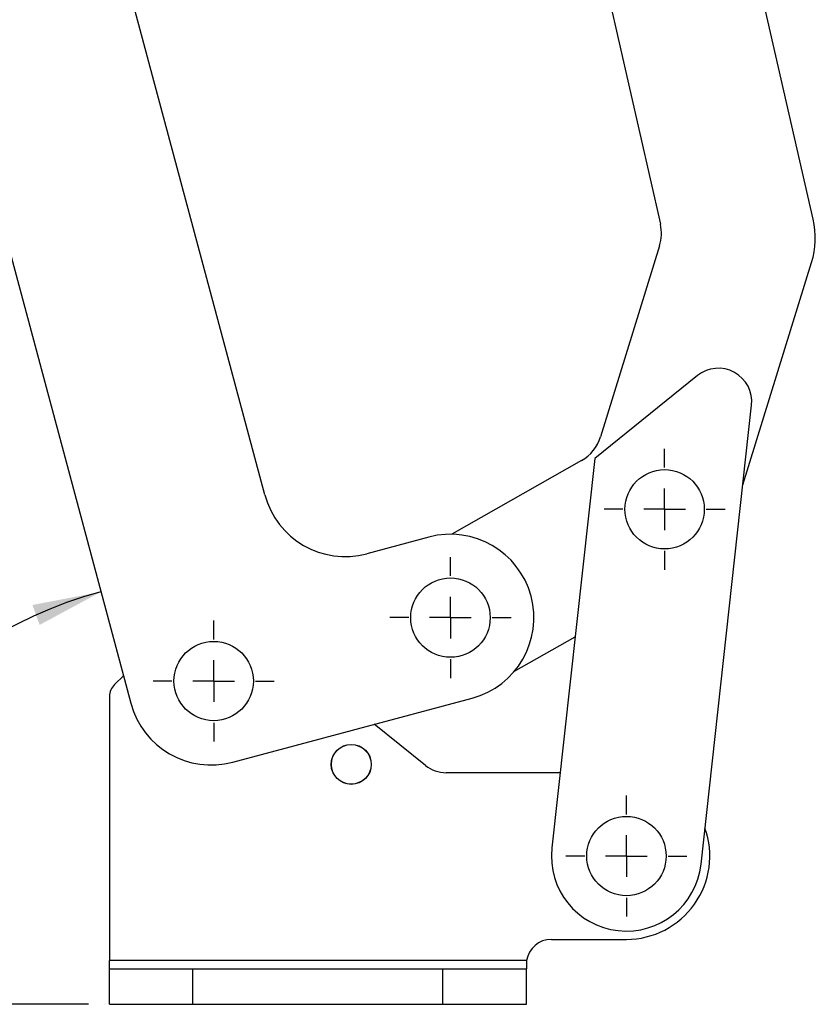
# Model space of a CAD drawing. Extents: x 48 to 629, y 23 to 401.
# Tile 2 of 14: x 281 to 338, y 23 to 93. Entities that reach past the tile are written whole.
import ezdxf

# ---------------------------------------------------------------- set-up
doc = ezdxf.new("R2010")
doc.units = 0
doc.header["$LTSCALE"] = 1.5
doc.layers.get('0').update_dxf_attribs({"linetype": 'CONTINUOUS'})
doc.styles.add('SLDTEXTSTYLE0', font='TXT', dxfattribs={"width": 0.75})
doc.dimstyles.new('SLDDIMSTYLE6', dxfattribs={"dimtxt": 5.25, "dimasz": 4.953, "dimexe": 0, "dimexo": 0.0625, "dimgap": 1.3125, "dimtad": 1, "dimdec": 4, "dimlfac": 2.5, "dimzin": 12, "dimtxsty": 'SLDTEXTSTYLE0', "dimsah": 1, "dimcen": 0.09, "dimazin": 3, "dimtfac": 1, "dimtdec": 0, "dimtofl": 0, "dimtmove": 0, "dimatfit": 3, "dimtolj": 1, "dimtzin": 12})

# ---------------------------------------------------------------- blocks, each defined once
blk = doc.blocks.new('_D_10')
at = {"color": 179, "linetype": 'CONTINUOUS'}
blk.add_line((286.061, 22.556), (262.661, 22.556), dxfattribs=at)
blk.add_arc((294.9, 22.556), 30.739, 105, 180, dxfattribs=at)
for points in [[(286.944, 52.247), (282.022, 51.306), (282.533, 49.87)], [(264.161, 22.556), (265.316, 27.432), (263.797, 27.554)]]:
    blk.add_solid(points, dxfattribs=at)
at = {"color": 179, "linetype": 'CONTINUOUS', "insert": (261.344, 40.878, 0.06), "char_height": 5.25, "attachment_point": 1, "rotation": 50.18624, "style": 'SLDTEXTSTYLE0'}
blk.add_mtext('75°', dxfattribs=at)
blk = doc.blocks.new('SW_CENTERMARKSYMBOL_8')
at = {"color": 0, "linetype": 'CONTINUOUS'}
for p, q in [((0, 3), (0, 4.3575)), ((0, 0), (0, 1.5)), ((-3, 0), (-4.3575, 0)), ((0, 0), (-1.5, 0)), ((0, 0), (0, -1.5)), ((0, 0), (1.5, 0)), ((3, 0), (4.3575, 0)), ((0, -3), (0, -4.3575))]:
    blk.add_line(p, q, dxfattribs=at)
blk = doc.blocks.new('SW_CENTERMARKSYMBOL_9')
at = {"color": 0, "linetype": 'CONTINUOUS'}
for p, q in [((0, 3), (0, 4.3575)), ((0, 0), (0, 1.5)), ((-3, 0), (-4.3575, 0)), ((0, 0), (-1.5, 0)), ((0, 0), (0, -1.5)), ((0, 0), (1.5, 0)), ((3, 0), (4.3575, 0)), ((0, -3), (0, -4.3575))]:
    blk.add_line(p, q, dxfattribs=at)
blk = doc.blocks.new('SW_CENTERMARKSYMBOL_10')
at = {"color": 0, "linetype": 'CONTINUOUS'}
for p, q in [((0, 3), (0, 4.3575)), ((0, 0), (0, 1.5)), ((-3, 0), (-4.3575, 0)), ((0, 0), (-1.5, 0)), ((0, 0), (0, -1.5)), ((0, 0), (1.5, 0)), ((3, 0), (4.3575, 0)), ((0, -3), (0, -4.3575))]:
    blk.add_line(p, q, dxfattribs=at)
blk = doc.blocks.new('SW_CENTERMARKSYMBOL_11')
at = {"color": 0, "linetype": 'CONTINUOUS'}
for p, q in [((0, 3), (0, 4.3575)), ((0, 0), (0, 1.5)), ((-3, 0), (-4.3575, 0)), ((0, 0), (-1.5, 0)), ((0, 0), (0, -1.5)), ((0, 0), (1.5, 0)), ((3, 0), (4.3575, 0)), ((0, -3), (0, -4.3575))]:
    blk.add_line(p, q, dxfattribs=at)

msp = doc.modelspace()

# ---------------------------------------------------------------- linework, layer by layer
at = {"color": 7, "linetype": 'CONTINUOUS'}
for p, q in [((338.202399, 79.075421), (330.9538, 110.887935)), ((320.42369, 108.48861), (327.207975, 78.713868)), ((298.736263, 59.238612), (289.030549, 95.46083)), ((276.280327, 92.04442), (289.09187, 44.231092)), ((327.149333, 77.162063), (322.904301, 63.418091)), ((333.135216, 59.945703), (338.085119, 75.971806)), ((329.874171, 67.815418), (322.479218, 61.846298)), ((330.128549, 32.639574), (333.767194, 65.685223)), ((321.521665, 61.69603), (312.206588, 56.395218)), ((322.479218, 61.846298), (319.393431, 33.821613)), ((310.547309, 56.191717), (306.084732, 54.995972)), ((316.671393, 46.509722), (321.065865, 49.010427)), ((288.562884, 46.205295), (287.924215, 45.583959)), ((287.56099, 44.72384), (287.56099, 25.705994)), ((296.44034, 39.988451), (313.653138, 44.600606)), ((310.297431, 39.758745), (306.614025, 42.714482)), ((319.989011, 39.230594), (311.79949, 39.230594)), ((319.360991, 27.230594), (324.760991, 27.230594)), ((287.56099, 25.105994), (287.56099, 25.705994)), ((317.582184, 25.705994), (287.56099, 25.705994)), ((317.582184, 25.705994), (317.560991, 25.244984)), ((317.582184, 25.705994), (317.560991, 25.244984)), ((317.582184, 25.705994), (317.560991, 25.618182)), ((317.560991, 25.618182), (317.560991, 25.105994)), ((287.56099, 22.555993), (287.56099, 25.105994)), ((287.56099, 25.105994), (293.560991, 25.105994)), ((293.560991, 22.555993), (293.560991, 25.105994)), ((293.560991, 25.105994), (311.56099, 25.105994)), ((311.56099, 22.555993), (311.56099, 25.105994)), ((311.56099, 25.105994), (317.560991, 25.105994)), ((317.560991, 22.555993), (317.560991, 25.105994)), ((287.56099, 22.555993), (293.560991, 22.555993)), ((293.560991, 22.555993), (311.56099, 22.555993)), ((311.56099, 22.555993), (317.560991, 22.555993))]:
    msp.add_line(p, q, dxfattribs=at)
for centre, radius in [((327.508398, 58.196453), 2.8575), ((312.100224, 50.396161), 2.8575), ((295.061292, 45.830593), 2.8575), ((304.960991, 39.830594), 1.44), ((304.960991, 39.830594), 1.42875), ((324.760991, 33.230594), 2.8575)]:
    msp.add_circle(centre, radius, dxfattribs=at)
for centre, radius, start, end in [((324.282943, 78.04739), 3, 342.83591324, 12.83591324), ((332.352338, 77.742461), 6, 342.83591324, 12.83591324), ((331.381611, 65.947899), 2.4, 353.71649755, 128.91006532), ((320.037911, 64.303418), 3, 299.64234815, 342.83591324), ((304.531818, 60.791527), 6, 195, 285), ((312.100224, 50.396161), 6, 285, 105), ((288.760991, 44.72384), 1.2, 134.21184298, 180), ((294.887426, 45.784006), 6, 195, 285), ((311.79949, 41.630594), 2.4, 231.25480857, 270), ((324.760991, 33.230594), 6, 270, 19.55843033), ((324.760991, 33.230594), 5.4, 173.71649755, 353.71649755), ((319.360991, 25.430594), 1.8, 90, 171.19917881)]:
    msp.add_arc(centre, radius, start, end, dxfattribs=at)

# ---------------------------------------------------------------- block references
at = {"color": 179, "linetype": 'CONTINUOUS'}
for name, p in [('SW_CENTERMARKSYMBOL_9', (327.508398, 58.196453)), ('SW_CENTERMARKSYMBOL_10', (312.100224, 50.396161)), ('SW_CENTERMARKSYMBOL_11', (295.061292, 45.830593)), ('SW_CENTERMARKSYMBOL_8', (324.760991, 33.230594))]:
    msp.add_blockref(name, p, dxfattribs=at)

# ---------------------------------------------------------------- dimensions: what is measured, and where the dimension line sits
dim = msp.add_angular_dim_2l(base=(270.513076, 41.268505), line1=((289.091871, 44.231092), (272.242751, 107.112863)), line2=((287.560991, 22.555994), (317.560991, 22.555994)), dimstyle='SLDDIMSTYLE6', dxfattribs=at)
dim.commit()
dim.dimension.update_dxf_attribs({"geometry": '_D_10', "text_midpoint": (271.288415, 42.237779), "dimtype": 162})

doc.saveas('drawing.dxf')
